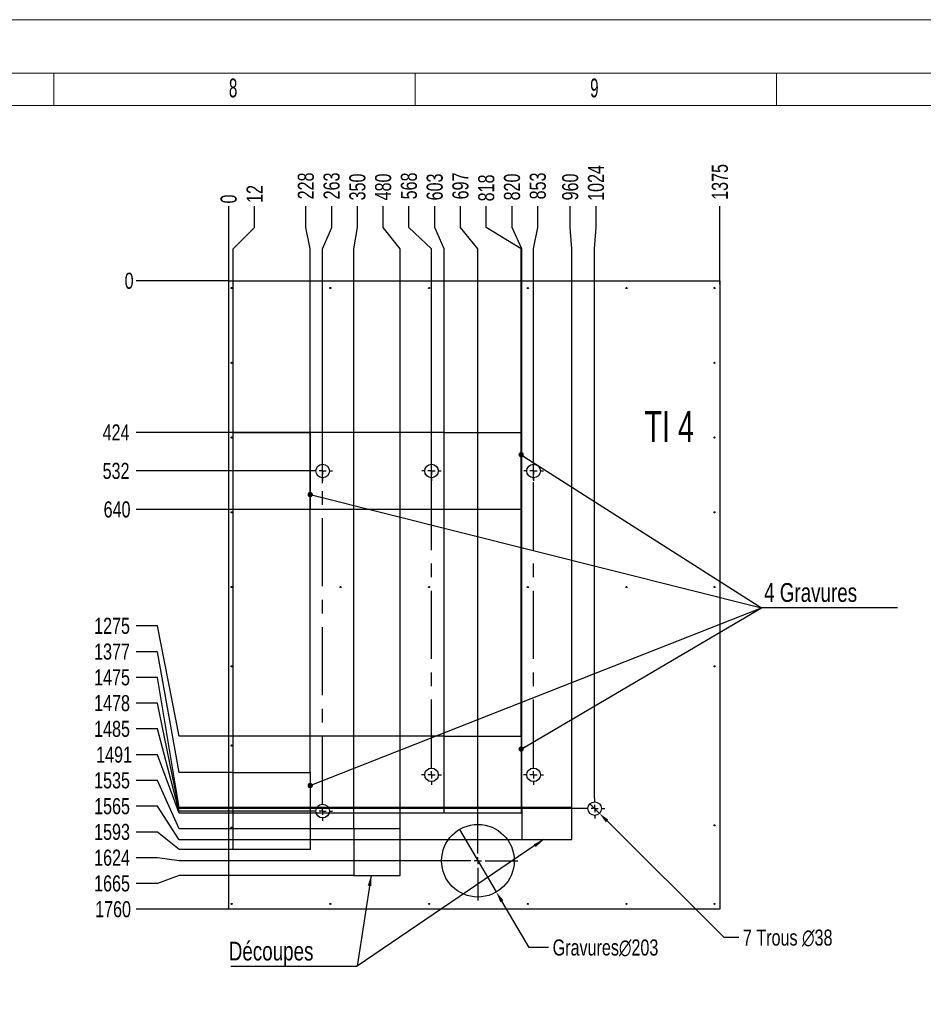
# Model space of a CAD drawing. Header units: millimetres. Extents: x 0 to 841, y 0 to 594.
# Tile 18 of 20: x 482 to 650, y 410 to 594. Entities that reach past the tile are written whole.
import ezdxf

# ---------------------------------------------------------------- set-up
doc = ezdxf.new("R2010")
doc.units = ezdxf.units.MM
doc.header["$PDSIZE"] = -1
doc.linetypes.add('CENTERX2', pattern=[20.32, 12.7, -2.54, 2.54, -2.54])
for name, color, linetype in [('COTES', 1, 'Continuous'), ('gravures', 9, 'Continuous'), ('NOTES', 6, 'Continuous'), ('TRAIT-MIXTES', 3, 'CENTERX2')]:
    doc.layers.add(name, color=color, linetype=linetype)
doc.layers.add('TRAIT-FORT', color=4, linetype='Continuous', lineweight=25)
doc.styles.add('SLDTEXTSTYLE0', font='TXT', dxfattribs={"width": 0.75})
doc.styles.add('SLDTEXTSTYLE2', font='TXT', dxfattribs={"width": 0.605})
doc.styles.add('SLDTEXTSTYLE5', font='TXT', dxfattribs={"width": 0.6875})
doc.dimstyles.new('SLDDIMSTYLE0', dxfattribs={"dimtxt": 3, "dimasz": 0.333333, "dimexe": 0, "dimexo": 0.0625, "dimgap": 0.75, "dimtad": 0, "dimtih": 1, "dimtoh": 1, "dimdec": 0, "dimlfac": 15, "dimrnd": 1e-09, "dimdsep": 46, "dimtxsty": 'SLDTEXTSTYLE0', "dimblk1": 'ORIGIN', "dimblk2": 'ORIGIN', "dimsah": 1, "dimcen": 0.09, "dimadec": 0, "dimazin": 2, "dimtfac": 1, "dimtdec": 0, "dimtofl": 0, "dimtmove": 0, "dimatfit": 3, "dimldrblk": 'ORIGIN', "dimfxl": 1, "dimfrac": 2, "dimtolj": 1, "dimtzin": 12, "dimarcsym": 0})
doc.dimstyles.new('SLDDIMSTYLE1', dxfattribs={"dimtxt": 3, "dimasz": 2, "dimexe": 0, "dimexo": 0.0625, "dimgap": 0.75, "dimtad": 0, "dimtih": 1, "dimtoh": 1, "dimdec": 0, "dimlfac": 15, "dimrnd": 1e-09, "dimzin": 12, "dimdsep": 46, "dimtxsty": 'SLDTEXTSTYLE0', "dimsah": 1, "dimcen": 0.09, "dimadec": 0, "dimazin": 3, "dimtfac": 1, "dimtdec": 0, "dimtofl": 0, "dimtmove": 0, "dimatfit": 3, "dimfxl": 1, "dimfrac": 2, "dimtolj": 1, "dimtzin": 12, "dimarcsym": 0})
doc.dimstyles.new('SLDDIMSTYLE2', dxfattribs={"dimtxt": 3, "dimasz": 2, "dimexe": 0, "dimexo": 0.0625, "dimgap": 0.75, "dimtad": 0, "dimtih": 1, "dimtoh": 1, "dimdec": 0, "dimlfac": 15, "dimrnd": 1e-09, "dimzin": 12, "dimdsep": 46, "dimtxsty": 'SLDTEXTSTYLE0', "dimblk1": 'NONE', "dimsah": 1, "dimcen": 0, "dimadec": 0, "dimazin": 3, "dimtfac": 1, "dimtdec": 0, "dimtmove": 0, "dimatfit": 3, "dimldrblk": 'NONE', "dimfxl": 1, "dimfrac": 2, "dimtolj": 1, "dimtzin": 12, "dimarcsym": 0})
doc.dimstyles.new('SLDDIMSTYLE4', dxfattribs={"dimtxt": 0.18, "dimasz": 1, "dimexe": 0, "dimexo": 0.0625, "dimgap": 0, "dimtad": 0, "dimtih": 1, "dimtoh": 1, "dimdec": 0, "dimrnd": 1e-09, "dimzin": 0, "dimdsep": 46, "dimtxsty": 'Standard', "dimblk1": 'DOT', "dimblk2": 'DOT', "dimsah": 1, "dimcen": 0.09, "dimadec": 0, "dimazin": 0, "dimtfac": 1, "dimtdec": 0, "dimtofl": 0, "dimtmove": 0, "dimatfit": 3, "dimldrblk": 'DOT', "dimfxl": 1, "dimfrac": 2, "dimtolj": 1, "dimtzin": 0, "dimarcsym": 0})
doc.dimstyles.new('SLDDIMSTYLE5', dxfattribs={"dimtxt": 0.18, "dimasz": 2, "dimexe": 0, "dimexo": 0.0625, "dimgap": 0, "dimtad": 0, "dimtih": 1, "dimtoh": 1, "dimdec": 0, "dimrnd": 1e-09, "dimzin": 0, "dimdsep": 46, "dimtxsty": 'Standard', "dimsah": 1, "dimcen": 0.09, "dimadec": 0, "dimazin": 0, "dimtfac": 2, "dimtdec": 0, "dimtofl": 0, "dimtmove": 0, "dimatfit": 3, "dimfxl": 1, "dimfrac": 2, "dimtolj": 1, "dimtzin": 0, "dimarcsym": 0})

# ---------------------------------------------------------------- blocks, each defined once
blk = doc.blocks.new('_D_174')
at = {"layer": 'COTES', "color": 0, "lineweight": -2, "transparency": 16777216}
blk.add_line((520.53, 545.24), (520.53, 559.15), dxfattribs=at)
at = {"layer": 'Defpoints', "color": 0, "transparency": 16777216}
for p in [(520.53, 559.15), (520.53, 545.18), (520.53, 545.18)]:
    blk.add_point(p, dxfattribs=at)
at = {"layer": 'COTES', "color": 0, "transparency": 16777216, "insert": (520.53, 560.46), "char_height": 3, "attachment_point": 5, "rotation": 90, "style": 'SLDTEXTSTYLE0'}
blk.add_mtext('\\A1;0', dxfattribs=at)
blk = doc.blocks.new('_ORIGIN')
at = {"color": 0, "linetype": 'ByBlock', "lineweight": -2}
blk.add_line((0, 0), (-1, 0), dxfattribs=at)
blk.add_circle((0, 0), 0.5, dxfattribs=at)
blk = doc.blocks.new('_D_175')
at = {"layer": 'COTES', "color": 0, "lineweight": -2, "transparency": 16777216}
for p, q in [((525.35, 555.15), (525.35, 559.15)), ((521.34, 551.15), (525.35, 555.15)), ((521.34, 453.44), (521.34, 551.15))]:
    blk.add_line(p, q, dxfattribs=at)
at = {"layer": 'Defpoints', "color": 0, "transparency": 16777216}
for p in [(525.35, 559.15), (520.53, 545.18), (521.34, 453.38)]:
    blk.add_point(p, dxfattribs=at)
at = {"layer": 'COTES', "color": 0, "transparency": 16777216, "insert": (525.35, 561.4), "char_height": 3, "attachment_point": 5, "rotation": 90, "style": 'SLDTEXTSTYLE0'}
blk.add_mtext('\\A1;12', dxfattribs=at)
blk = doc.blocks.new('_D_176')
at = {"layer": 'COTES', "color": 0, "lineweight": -2, "transparency": 16777216}
for p, q in [((534.93, 555.15), (534.93, 559.15)), ((535.73, 551.15), (534.93, 555.15)), ((535.73, 453.44), (535.73, 551.15))]:
    blk.add_line(p, q, dxfattribs=at)
at = {"layer": 'Defpoints', "color": 0, "transparency": 16777216}
for p in [(534.93, 559.15), (520.53, 545.18), (535.73, 453.38)]:
    blk.add_point(p, dxfattribs=at)
at = {"layer": 'COTES', "color": 0, "transparency": 16777216, "insert": (534.93, 562.9), "char_height": 3, "attachment_point": 5, "rotation": 90, "style": 'SLDTEXTSTYLE0'}
blk.add_mtext('\\A1;228', dxfattribs=at)
blk = doc.blocks.new('_D_177')
at = {"layer": 'COTES', "color": 0, "lineweight": -2, "transparency": 16777216}
for p, q in [((539.74, 555.15), (539.74, 559.15)), ((538.05, 551.15), (539.74, 555.15)), ((538.05, 507.38), (538.05, 551.15))]:
    blk.add_line(p, q, dxfattribs=at)
at = {"layer": 'Defpoints', "color": 0, "transparency": 16777216}
for p in [(539.74, 559.15), (520.53, 545.18), (538.05, 507.31)]:
    blk.add_point(p, dxfattribs=at)
at = {"layer": 'COTES', "color": 0, "transparency": 16777216, "insert": (539.74, 562.9), "char_height": 3, "attachment_point": 5, "rotation": 90, "style": 'SLDTEXTSTYLE0'}
blk.add_mtext('\\A1;263', dxfattribs=at)
blk = doc.blocks.new('_D_178')
at = {"layer": 'COTES', "color": 0, "lineweight": -2, "transparency": 16777216}
for p, q in [((544.55, 555.15), (544.55, 559.15)), ((543.87, 551.15), (544.55, 555.15)), ((543.87, 442.91), (543.87, 551.15))]:
    blk.add_line(p, q, dxfattribs=at)
at = {"layer": 'Defpoints', "color": 0, "transparency": 16777216}
for p in [(544.55, 559.15), (520.53, 545.18), (543.87, 442.84)]:
    blk.add_point(p, dxfattribs=at)
at = {"layer": 'COTES', "color": 0, "transparency": 16777216, "insert": (544.55, 562.71), "char_height": 3, "attachment_point": 5, "rotation": 90, "style": 'SLDTEXTSTYLE0'}
blk.add_mtext('\\A1;350', dxfattribs=at)
blk = doc.blocks.new('_D_179')
at = {"layer": 'COTES', "color": 0, "lineweight": -2, "transparency": 16777216}
for p, q in [((549.36, 555.15), (549.36, 559.15)), ((552.53, 551.15), (549.36, 555.15)), ((552.53, 442.91), (552.53, 551.15))]:
    blk.add_line(p, q, dxfattribs=at)
at = {"layer": 'Defpoints', "color": 0, "transparency": 16777216}
for p in [(549.36, 559.15), (520.53, 545.18), (552.53, 442.84)]:
    blk.add_point(p, dxfattribs=at)
at = {"layer": 'COTES', "color": 0, "transparency": 16777216, "insert": (549.36, 562.71), "char_height": 3, "attachment_point": 5, "rotation": 90, "style": 'SLDTEXTSTYLE0'}
blk.add_mtext('\\A1;480', dxfattribs=at)
blk = doc.blocks.new('_D_180')
at = {"layer": 'COTES', "color": 0, "lineweight": -2, "transparency": 16777216}
for p, q in [((554.17, 555.15), (554.17, 559.15)), ((558.37, 551.15), (554.17, 555.15)), ((558.37, 507.38), (558.37, 551.15))]:
    blk.add_line(p, q, dxfattribs=at)
at = {"layer": 'Defpoints', "color": 0, "transparency": 16777216}
for p in [(554.17, 559.15), (520.53, 545.18), (558.37, 507.31)]:
    blk.add_point(p, dxfattribs=at)
at = {"layer": 'COTES', "color": 0, "transparency": 16777216, "insert": (554.17, 562.9), "char_height": 3, "attachment_point": 5, "rotation": 90, "style": 'SLDTEXTSTYLE0'}
blk.add_mtext('\\A1;568', dxfattribs=at)
blk = doc.blocks.new('_D_181')
at = {"layer": 'COTES', "color": 0, "lineweight": -2, "transparency": 16777216}
for p, q in [((558.98, 555.15), (558.98, 559.15)), ((560.71, 551.15), (558.98, 555.15)), ((560.71, 460.22), (560.71, 551.15))]:
    blk.add_line(p, q, dxfattribs=at)
at = {"layer": 'Defpoints', "color": 0, "transparency": 16777216}
for p in [(558.98, 559.15), (520.53, 545.18), (560.71, 460.15)]:
    blk.add_point(p, dxfattribs=at)
at = {"layer": 'COTES', "color": 0, "transparency": 16777216, "insert": (558.98, 562.71), "char_height": 3, "attachment_point": 5, "rotation": 90, "style": 'SLDTEXTSTYLE0'}
blk.add_mtext('\\A1;603', dxfattribs=at)
blk = doc.blocks.new('_D_182')
at = {"layer": 'COTES', "color": 0, "lineweight": -2, "transparency": 16777216}
for p, q in [((563.79, 555.15), (563.79, 559.15)), ((567.03, 551.15), (563.79, 555.15)), ((567.03, 444.41), (567.03, 551.15))]:
    blk.add_line(p, q, dxfattribs=at)
at = {"layer": 'Defpoints', "color": 0, "transparency": 16777216}
for p in [(563.79, 559.15), (520.53, 545.18), (567.03, 444.35)]:
    blk.add_point(p, dxfattribs=at)
at = {"layer": 'COTES', "color": 0, "transparency": 16777216, "insert": (563.79, 562.9), "char_height": 3, "attachment_point": 5, "rotation": 90, "style": 'SLDTEXTSTYLE0'}
blk.add_mtext('\\A1;697', dxfattribs=at)
blk = doc.blocks.new('_D_183')
at = {"layer": 'COTES', "color": 0, "lineweight": -2, "transparency": 16777216}
for p, q in [((568.6, 555.15), (568.6, 559.15)), ((575.1, 551.15), (568.6, 555.15)), ((575.1, 460.22), (575.1, 551.15))]:
    blk.add_line(p, q, dxfattribs=at)
at = {"layer": 'Defpoints', "color": 0, "transparency": 16777216}
for p in [(568.6, 559.15), (520.53, 545.18), (575.1, 460.15)]:
    blk.add_point(p, dxfattribs=at)
at = {"layer": 'COTES', "color": 0, "transparency": 16777216, "insert": (568.6, 562.53), "char_height": 3, "attachment_point": 5, "rotation": 90, "style": 'SLDTEXTSTYLE0'}
blk.add_mtext('\\A1;818', dxfattribs=at)
blk = doc.blocks.new('_D_184')
at = {"layer": 'COTES', "color": 0, "lineweight": -2, "transparency": 16777216}
for p, q in [((573.41, 555.15), (573.41, 559.15)), ((575.2, 551.15), (573.41, 555.15)), ((575.2, 446.91), (575.2, 551.15))]:
    blk.add_line(p, q, dxfattribs=at)
at = {"layer": 'Defpoints', "color": 0, "transparency": 16777216}
for p in [(573.41, 559.15), (520.53, 545.18), (575.2, 446.84)]:
    blk.add_point(p, dxfattribs=at)
at = {"layer": 'COTES', "color": 0, "transparency": 16777216, "insert": (573.41, 562.71), "char_height": 3, "attachment_point": 5, "rotation": 90, "style": 'SLDTEXTSTYLE0'}
blk.add_mtext('\\A1;820', dxfattribs=at)
blk = doc.blocks.new('_D_185')
at = {"layer": 'COTES', "color": 0, "lineweight": -2, "transparency": 16777216}
for p, q in [((578.22, 555.15), (578.22, 559.15)), ((577.42, 551.15), (578.22, 555.15)), ((577.42, 507.97), (577.42, 551.15))]:
    blk.add_line(p, q, dxfattribs=at)
at = {"layer": 'Defpoints', "color": 0, "transparency": 16777216}
for p in [(578.22, 559.15), (520.53, 545.18), (577.42, 507.91)]:
    blk.add_point(p, dxfattribs=at)
at = {"layer": 'COTES', "color": 0, "transparency": 16777216, "insert": (578.22, 562.9), "char_height": 3, "attachment_point": 5, "rotation": 90, "style": 'SLDTEXTSTYLE0'}
blk.add_mtext('\\A1;853', dxfattribs=at)
blk = doc.blocks.new('_D_186')
at = {"layer": 'COTES', "color": 0, "lineweight": -2, "transparency": 16777216}
for p, q in [((584.27, 555.15), (584.27, 559.15)), ((584.53, 551.15), (584.27, 555.15)), ((584.53, 446.91), (584.53, 551.15))]:
    blk.add_line(p, q, dxfattribs=at)
at = {"layer": 'Defpoints', "color": 0, "transparency": 16777216}
for p in [(584.27, 559.15), (520.53, 545.18), (584.53, 446.84)]:
    blk.add_point(p, dxfattribs=at)
at = {"layer": 'COTES', "color": 0, "transparency": 16777216, "insert": (584.27, 562.71), "char_height": 3, "attachment_point": 5, "rotation": 90, "style": 'SLDTEXTSTYLE0'}
blk.add_mtext('\\A1;960', dxfattribs=at)
blk = doc.blocks.new('_D_187')
at = {"layer": 'COTES', "color": 0, "lineweight": -2, "transparency": 16777216}
for p, q in [((589.08, 555.15), (589.08, 559.15)), ((588.82, 551.15), (589.08, 555.15)), ((588.82, 448.57), (588.82, 551.15))]:
    blk.add_line(p, q, dxfattribs=at)
at = {"layer": 'Defpoints', "color": 0, "transparency": 16777216}
for p in [(589.08, 559.15), (520.53, 545.18), (588.82, 448.51)]:
    blk.add_point(p, dxfattribs=at)
at = {"layer": 'COTES', "color": 0, "transparency": 16777216, "insert": (589.08, 563.46), "char_height": 3, "attachment_point": 5, "rotation": 90, "style": 'SLDTEXTSTYLE0'}
blk.add_mtext('\\A1;1024', dxfattribs=at)
blk = doc.blocks.new('_D_188')
at = {"layer": 'COTES', "color": 0, "lineweight": -2, "transparency": 16777216}
blk.add_line((612.2, 544.57), (612.2, 559.15), dxfattribs=at)
at = {"layer": 'Defpoints', "color": 0, "transparency": 16777216}
for p in [(612.2, 559.15), (520.53, 545.18), (612.2, 544.51)]:
    blk.add_point(p, dxfattribs=at)
at = {"layer": 'COTES', "color": 0, "transparency": 16777216, "insert": (612.2, 563.65), "char_height": 3, "attachment_point": 5, "rotation": 90, "style": 'SLDTEXTSTYLE0'}
blk.add_mtext('\\A1;1375', dxfattribs=at)
blk = doc.blocks.new('_D_189')
at = {"layer": 'COTES', "color": 0, "lineweight": -2, "transparency": 16777216}
blk.add_line((520.47, 545.18), (503.25, 545.18), dxfattribs=at)
at = {"layer": 'Defpoints', "color": 0, "transparency": 16777216}
for p in [(503.25, 545.18), (520.53, 545.18), (520.53, 545.18)]:
    blk.add_point(p, dxfattribs=at)
at = {"layer": 'COTES', "color": 0, "transparency": 16777216, "insert": (501.94, 545.18), "char_height": 3, "attachment_point": 5, "style": 'SLDTEXTSTYLE0'}
blk.add_mtext('\\A1;0', dxfattribs=at)
blk = doc.blocks.new('_D_190')
at = {"layer": 'COTES', "color": 0, "lineweight": -2, "transparency": 16777216}
blk.add_line((560.64, 516.88), (503.25, 516.88), dxfattribs=at)
at = {"layer": 'Defpoints', "color": 0, "transparency": 16777216}
for p in [(520.53, 545.18), (503.25, 516.88), (560.71, 516.88)]:
    blk.add_point(p, dxfattribs=at)
at = {"layer": 'COTES', "color": 0, "transparency": 16777216, "insert": (499.5, 516.88), "char_height": 3, "attachment_point": 5, "style": 'SLDTEXTSTYLE0'}
blk.add_mtext('\\A1;424', dxfattribs=at)
blk = doc.blocks.new('_D_191')
at = {"layer": 'COTES', "color": 0, "lineweight": -2, "transparency": 16777216}
blk.add_line((536.16, 509.68), (503.25, 509.68), dxfattribs=at)
at = {"layer": 'Defpoints', "color": 0, "transparency": 16777216}
for p in [(520.53, 545.18), (503.25, 509.68), (536.22, 509.68)]:
    blk.add_point(p, dxfattribs=at)
at = {"layer": 'COTES', "color": 0, "transparency": 16777216, "insert": (499.5, 509.68), "char_height": 3, "attachment_point": 5, "style": 'SLDTEXTSTYLE0'}
blk.add_mtext('\\A1;532', dxfattribs=at)
blk = doc.blocks.new('_D_192')
at = {"layer": 'COTES', "color": 0, "lineweight": -2, "transparency": 16777216}
blk.add_line((560.64, 502.49), (503.25, 502.49), dxfattribs=at)
at = {"layer": 'Defpoints', "color": 0, "transparency": 16777216}
for p in [(520.53, 545.18), (503.25, 502.49), (560.71, 502.49)]:
    blk.add_point(p, dxfattribs=at)
at = {"layer": 'COTES', "color": 0, "transparency": 16777216, "insert": (499.69, 502.49), "char_height": 3, "attachment_point": 5, "style": 'SLDTEXTSTYLE0'}
blk.add_mtext('\\A1;640', dxfattribs=at)
blk = doc.blocks.new('_D_193')
at = {"layer": 'COTES', "color": 0, "lineweight": -2, "transparency": 16777216}
for p, q in [((507.25, 480.75), (503.25, 480.75)), ((511.25, 460.15), (507.25, 480.75)), ((560.64, 460.15), (511.25, 460.15))]:
    blk.add_line(p, q, dxfattribs=at)
at = {"layer": 'Defpoints', "color": 0, "transparency": 16777216}
for p in [(520.53, 545.18), (503.25, 480.75), (560.71, 460.15)]:
    blk.add_point(p, dxfattribs=at)
at = {"layer": 'COTES', "color": 0, "transparency": 16777216, "insert": (498.75, 480.75), "char_height": 3, "attachment_point": 5, "style": 'SLDTEXTSTYLE0'}
blk.add_mtext('\\A1;1275', dxfattribs=at)
blk = doc.blocks.new('_D_194')
at = {"layer": 'COTES', "color": 0, "lineweight": -2, "transparency": 16777216}
for p, q in [((507.25, 475.94), (503.25, 475.94)), ((511.25, 453.38), (507.25, 475.94)), ((521.28, 453.38), (511.25, 453.38))]:
    blk.add_line(p, q, dxfattribs=at)
at = {"layer": 'Defpoints', "color": 0, "transparency": 16777216}
for p in [(520.53, 545.18), (503.25, 475.94), (521.34, 453.38)]:
    blk.add_point(p, dxfattribs=at)
at = {"layer": 'COTES', "color": 0, "transparency": 16777216, "insert": (498.75, 475.94), "char_height": 3, "attachment_point": 5, "style": 'SLDTEXTSTYLE0'}
blk.add_mtext('\\A1;1377', dxfattribs=at)
blk = doc.blocks.new('_D_195')
at = {"layer": 'COTES', "color": 0, "lineweight": -2, "transparency": 16777216}
for p, q in [((507.25, 471.13), (503.25, 471.13)), ((511.25, 446.84), (507.25, 471.13)), ((575.14, 446.84), (511.25, 446.84))]:
    blk.add_line(p, q, dxfattribs=at)
at = {"layer": 'Defpoints', "color": 0, "transparency": 16777216}
for p in [(520.53, 545.18), (503.25, 471.13), (575.2, 446.84)]:
    blk.add_point(p, dxfattribs=at)
at = {"layer": 'COTES', "color": 0, "transparency": 16777216, "insert": (498.75, 471.13), "char_height": 3, "attachment_point": 5, "style": 'SLDTEXTSTYLE0'}
blk.add_mtext('\\A1;1475', dxfattribs=at)
blk = doc.blocks.new('_D_196')
at = {"layer": 'COTES', "color": 0, "lineweight": -2, "transparency": 16777216}
for p, q in [((507.25, 466.32), (503.25, 466.32)), ((511.25, 446.65), (507.25, 466.32)), ((586.9, 446.65), (511.25, 446.65))]:
    blk.add_line(p, q, dxfattribs=at)
at = {"layer": 'Defpoints', "color": 0, "transparency": 16777216}
for p in [(520.53, 545.18), (503.25, 466.32), (586.96, 446.65)]:
    blk.add_point(p, dxfattribs=at)
at = {"layer": 'COTES', "color": 0, "transparency": 16777216, "insert": (498.75, 466.32), "char_height": 3, "attachment_point": 5, "style": 'SLDTEXTSTYLE0'}
blk.add_mtext('\\A1;1478', dxfattribs=at)
blk = doc.blocks.new('_D_197')
at = {"layer": 'COTES', "color": 0, "lineweight": -2, "transparency": 16777216}
for p, q in [((507.25, 461.51), (503.25, 461.51)), ((511.25, 446.18), (507.25, 461.51)), ((536.16, 446.18), (511.25, 446.18))]:
    blk.add_line(p, q, dxfattribs=at)
at = {"layer": 'Defpoints', "color": 0, "transparency": 16777216}
for p in [(520.53, 545.18), (503.25, 461.51), (536.22, 446.18)]:
    blk.add_point(p, dxfattribs=at)
at = {"layer": 'COTES', "color": 0, "transparency": 16777216, "insert": (498.75, 461.51), "char_height": 3, "attachment_point": 5, "style": 'SLDTEXTSTYLE0'}
blk.add_mtext('\\A1;1485', dxfattribs=at)
blk = doc.blocks.new('_D_198')
at = {"layer": 'COTES', "color": 0, "lineweight": -2, "transparency": 16777216}
for p, q in [((507.25, 456.7), (503.25, 456.7)), ((511.25, 445.76), (507.25, 456.7)), ((560.64, 445.76), (511.25, 445.76))]:
    blk.add_line(p, q, dxfattribs=at)
at = {"layer": 'Defpoints', "color": 0, "transparency": 16777216}
for p in [(520.53, 545.18), (503.25, 456.7), (560.71, 445.76)]:
    blk.add_point(p, dxfattribs=at)
at = {"layer": 'COTES', "color": 0, "transparency": 16777216, "insert": (499.13, 456.7), "char_height": 3, "attachment_point": 5, "style": 'SLDTEXTSTYLE0'}
blk.add_mtext('\\A1;1491', dxfattribs=at)
blk = doc.blocks.new('_D_199')
at = {"layer": 'COTES', "color": 0, "lineweight": -2, "transparency": 16777216}
for p, q in [((507.25, 451.89), (503.25, 451.89)), ((511.25, 442.84), (507.25, 451.89)), ((543.81, 442.84), (511.25, 442.84))]:
    blk.add_line(p, q, dxfattribs=at)
at = {"layer": 'Defpoints', "color": 0, "transparency": 16777216}
for p in [(520.53, 545.18), (503.25, 451.89), (543.87, 442.84)]:
    blk.add_point(p, dxfattribs=at)
at = {"layer": 'COTES', "color": 0, "transparency": 16777216, "insert": (498.75, 451.89), "char_height": 3, "attachment_point": 5, "style": 'SLDTEXTSTYLE0'}
blk.add_mtext('\\A1;1535', dxfattribs=at)
blk = doc.blocks.new('_D_200')
at = {"layer": 'COTES', "color": 0, "lineweight": -2, "transparency": 16777216}
for p, q in [((507.25, 447.08), (503.25, 447.08)), ((511.25, 440.84), (507.25, 447.08)), ((575.14, 440.84), (511.25, 440.84))]:
    blk.add_line(p, q, dxfattribs=at)
at = {"layer": 'Defpoints', "color": 0, "transparency": 16777216}
for p in [(520.53, 545.18), (503.25, 447.08), (575.2, 440.84)]:
    blk.add_point(p, dxfattribs=at)
at = {"layer": 'COTES', "color": 0, "transparency": 16777216, "insert": (498.75, 447.08), "char_height": 3, "attachment_point": 5, "style": 'SLDTEXTSTYLE0'}
blk.add_mtext('\\A1;1565', dxfattribs=at)
blk = doc.blocks.new('_D_201')
at = {"layer": 'COTES', "color": 0, "lineweight": -2, "transparency": 16777216}
for p, q in [((507.25, 442.27), (503.25, 442.27)), ((511.25, 438.99), (507.25, 442.27)), ((521.28, 438.99), (511.25, 438.99))]:
    blk.add_line(p, q, dxfattribs=at)
at = {"layer": 'Defpoints', "color": 0, "transparency": 16777216}
for p in [(520.53, 545.18), (503.25, 442.27), (521.34, 438.99)]:
    blk.add_point(p, dxfattribs=at)
at = {"layer": 'COTES', "color": 0, "transparency": 16777216, "insert": (498.75, 442.27), "char_height": 3, "attachment_point": 5, "style": 'SLDTEXTSTYLE0'}
blk.add_mtext('\\A1;1593', dxfattribs=at)
blk = doc.blocks.new('_D_202')
at = {"layer": 'COTES', "color": 0, "lineweight": -2, "transparency": 16777216}
for p, q in [((507.25, 437.46), (503.25, 437.46)), ((511.25, 436.91), (507.25, 437.46)), ((559.53, 436.91), (511.25, 436.91))]:
    blk.add_line(p, q, dxfattribs=at)
at = {"layer": 'Defpoints', "color": 0, "transparency": 16777216}
for p in [(520.53, 545.18), (503.25, 437.46), (559.59, 436.91)]:
    blk.add_point(p, dxfattribs=at)
at = {"layer": 'COTES', "color": 0, "transparency": 16777216, "insert": (498.75, 437.46), "char_height": 3, "attachment_point": 5, "style": 'SLDTEXTSTYLE0'}
blk.add_mtext('\\A1;1624', dxfattribs=at)
blk = doc.blocks.new('_D_203')
at = {"layer": 'COTES', "color": 0, "lineweight": -2, "transparency": 16777216}
for p, q in [((511.25, 434.18), (507.25, 432.65)), ((543.81, 434.18), (511.25, 434.18)), ((507.25, 432.65), (503.25, 432.65))]:
    blk.add_line(p, q, dxfattribs=at)
at = {"layer": 'Defpoints', "color": 0, "transparency": 16777216}
for p in [(520.53, 545.18), (543.87, 434.18), (503.25, 432.65)]:
    blk.add_point(p, dxfattribs=at)
at = {"layer": 'COTES', "color": 0, "transparency": 16777216, "insert": (498.75, 432.65), "char_height": 3, "attachment_point": 5, "style": 'SLDTEXTSTYLE0'}
blk.add_mtext('\\A1;1665', dxfattribs=at)
blk = doc.blocks.new('_D_204')
at = {"layer": 'COTES', "color": 0, "lineweight": -2, "transparency": 16777216}
blk.add_line((520.47, 427.84), (503.25, 427.84), dxfattribs=at)
at = {"layer": 'Defpoints', "color": 0, "transparency": 16777216}
for p in [(520.53, 545.18), (503.25, 427.84), (520.53, 427.84)]:
    blk.add_point(p, dxfattribs=at)
at = {"layer": 'COTES', "color": 0, "transparency": 16777216, "insert": (498.94, 427.84), "char_height": 3, "attachment_point": 5, "style": 'SLDTEXTSTYLE0'}
blk.add_mtext('\\A1;1760', dxfattribs=at)
blk = doc.blocks.new('_D_205')
at = {"layer": 'COTES', "color": 0, "lineweight": -2, "transparency": 16777216}
for p, q in [((563.59, 442.74), (570.47, 431.08)), ((576.59, 420.71), (571.49, 429.35)), ((580.23, 420.71), (576.59, 420.71))]:
    blk.add_line(p, q, dxfattribs=at)
at = {"layer": 'COTES', "color": 0, "transparency": 16777216}
blk.add_solid([(571.78, 429.52), (571.2, 429.18), (570.47, 431.08)], dxfattribs=at)
at = {"layer": 'Defpoints', "color": 0, "transparency": 16777216}
for p in [(563.59, 442.74), (570.47, 431.08)]:
    blk.add_point(p, dxfattribs=at)
at = {"layer": 'COTES', "color": 0, "transparency": 16777216, "insert": (580.98, 422.21), "char_height": 3, "attachment_point": 1, "style": 'SLDTEXTSTYLE0'}
blk.add_mtext('\\A1;Gravures∅203', dxfattribs=at)
blk = doc.blocks.new('_NONE')
blk = doc.blocks.new('_D_206')
at = {"layer": 'COTES', "color": 0, "lineweight": -2, "transparency": 16777216}
for p, q in [((587.93, 447.54), (589.72, 445.75)), ((613, 422.56), (591.14, 444.34)), ((615.74, 422.56), (613, 422.56))]:
    blk.add_line(p, q, dxfattribs=at)
at = {"layer": 'COTES', "color": 0, "transparency": 16777216}
blk.add_solid([(591.37, 444.58), (590.9, 444.1), (589.72, 445.75)], dxfattribs=at)
at = {"layer": 'Defpoints', "color": 0, "transparency": 16777216}
for p in [(587.93, 447.54), (589.72, 445.75)]:
    blk.add_point(p, dxfattribs=at)
at = {"layer": 'COTES', "color": 0, "transparency": 16777216, "insert": (616.49, 424.06), "char_height": 3, "attachment_point": 1, "style": 'SLDTEXTSTYLE0'}
blk.add_mtext('\\A1;7 Trous ∅38', dxfattribs=at)
blk = doc.blocks.new('SW_NOTE_10')
at = {"layer": 'NOTES', "color": 0}
blk.add_line((-23.58, 0), (0, 0), dxfattribs=at)
blk.add_line((-23.58, 0), (0, 0), dxfattribs=at)
at = {"layer": 'NOTES', "color": 0, "insert": (-23.98, 4.55), "char_height": 3.5, "attachment_point": 1, "style": 'SLDTEXTSTYLE0'}
blk.add_mtext('Découpes', dxfattribs=at)
blk = doc.blocks.new('SW_NOTE_11')
at = {"layer": 'NOTES', "color": 0}
blk.add_line((25.39, 0), (0, 0), dxfattribs=at)
blk.add_line((25.39, 0), (0, 0), dxfattribs=at)
blk.add_line((25.39, 0), (0, 0), dxfattribs=at)
blk.add_line((25.39, 0), (0, 0), dxfattribs=at)
at = {"layer": 'NOTES', "color": 0, "insert": (0.5, 4.59), "char_height": 3.5, "attachment_point": 1, "style": 'SLDTEXTSTYLE0'}
blk.add_mtext('4 Gravures', dxfattribs=at)
blk = doc.blocks.new('_DOT')
at = {"color": 0, "linetype": 'ByBlock', "lineweight": -2}
blk.add_line((-0.5, 0), (-1, 0), dxfattribs=at)
at = {"color": 0, "linetype": 'ByBlock', "const_width": 0.5}
blk.add_lwpolyline([(-0.25, 0, 1), (0.25, 0, 1)], format="xyb", close=True, dxfattribs=at)
blk = doc.blocks.new('SW_CENTERMARKSYMBOL_145')
at = {"layer": 'TRAIT-MIXTES', "color": 0}
for p, q in [((0, 1.33), (0, 61.14)), ((-1.33, 0), (-1.83, 0)), ((0, 0), (-0.67, 0)), ((0, 0), (0, 0.67)), ((0, 0), (0, -0.67)), ((0, 0), (0.67, 0)), ((1.33, 0), (1.83, 0)), ((0, -1.33), (0, -1.83))]:
    blk.add_line(p, q, dxfattribs=at)
blk = doc.blocks.new('SW_CENTERMARKSYMBOL_146')
at = {"layer": 'TRAIT-MIXTES', "color": 0}
for p, q in [((0, 1.33), (0, 7.44)), ((-1.33, 0), (-7.44, 0)), ((0, 0), (-0.67, 0)), ((0, 0), (0, 0.67)), ((0, 0), (0, -0.67)), ((0, 0), (0.67, 0)), ((1.33, 0), (7.44, 0)), ((0, -1.33), (0, -7.44))]:
    blk.add_line(p, q, dxfattribs=at)
blk = doc.blocks.new('SW_CENTERMARKSYMBOL_147')
at = {"layer": 'TRAIT-MIXTES', "color": 0}
for p, q in [((0, 1.33), (0, 54.36)), ((-1.33, 0), (-1.87, 0)), ((0, 0), (-0.67, 0)), ((0, 0), (0, 0.67)), ((0, 0), (0, -0.67)), ((0, 0), (0.67, 0)), ((1.33, 0), (1.87, 0)), ((0, -1.33), (0, -1.87))]:
    blk.add_line(p, q, dxfattribs=at)
blk = doc.blocks.new('SW_CENTERMARKSYMBOL_148')
at = {"layer": 'TRAIT-MIXTES', "color": 0}
for p, q in [((0, 1.33), (0, 54.96)), ((-1.33, 0), (-1.87, 0)), ((0, 0), (-0.67, 0)), ((0, 0), (0, 0.67)), ((0, 0), (0, -0.67)), ((0, 0), (0.67, 0)), ((1.33, 0), (1.87, 0)), ((0, -1.33), (0, -1.87))]:
    blk.add_line(p, q, dxfattribs=at)
blk = doc.blocks.new('SW_CENTERMARKSYMBOL_149')
at = {"layer": 'TRAIT-MIXTES', "color": 0}
for p, q in [((0, 1.33), (0, 1.87)), ((-1.33, 0), (-1.87, 0)), ((0, 0), (-0.67, 0)), ((0, 0), (0, 0.67)), ((0, 0), (0, -0.67)), ((0, 0), (0.67, 0)), ((1.33, 0), (1.87, 0)), ((0, -1.33), (0, -1.87))]:
    blk.add_line(p, q, dxfattribs=at)
blk = doc.blocks.new('SW_CENTERMARKSYMBOL_150')
at = {"layer": 'TRAIT-MIXTES', "color": 0}
for p, q in [((-1.33, 0), (-1.83, 0)), ((0, 0), (-0.67, 0)), ((0, 1.33), (0, 1.83)), ((0, 0), (0, 0.67)), ((0, 0), (0, -0.67)), ((0, 0), (0.67, 0)), ((1.33, 0), (1.83, 0)), ((0, -1.33), (0, -1.83))]:
    blk.add_line(p, q, dxfattribs=at)
blk = doc.blocks.new('SW_CENTERMARKSYMBOL_151')
at = {"layer": 'TRAIT-MIXTES', "color": 0}
for p, q in [((-1.33, 0), (-1.83, 0)), ((0, 0), (-0.67, 0)), ((0, 1.33), (0, 1.83)), ((0, 0), (0, 0.67)), ((0, 0), (0, -0.67)), ((0, 0), (0.67, 0)), ((1.33, 0), (1.83, 0)), ((0, -1.33), (0, -1.83))]:
    blk.add_line(p, q, dxfattribs=at)
blk = doc.blocks.new('SW_CENTERMARKSYMBOL_152')
at = {"layer": 'TRAIT-MIXTES', "color": 0}
for p, q in [((-1.33, 0), (-1.83, 0)), ((0, 0), (-0.67, 0)), ((0, 1.33), (0, 1.83)), ((0, 0), (0, 0.67)), ((0, 0), (0, -0.67)), ((0, 0), (0.67, 0)), ((1.33, 0), (1.83, 0)), ((0, -1.33), (0, -1.83))]:
    blk.add_line(p, q, dxfattribs=at)

msp = doc.modelspace()

# ---------------------------------------------------------------- linework, layer by layer
at = {"lineweight": 18}
for p, q in [((841.001, 593.9431), (0.001, 593.9431)), ((831.001, 583.9431), (10.001, 583.9431)), ((487.9179, 577.9431), (487.9179, 583.9431)), ((555.3346, 577.9431), (555.3346, 583.9431)), ((622.7513, 577.9431), (622.7513, 583.9431)), ((16.001, 577.9431), (825.001, 577.9431))]:
    msp.add_line(p, q, dxfattribs=at)
at = {"layer": 'gravures', "lineweight": 25}
for p, q in [((521.3383, 502.4865), (521.3383, 516.8794)), ((521.3383, 516.8794), (535.7311, 516.8794)), ((535.7311, 516.8794), (535.7311, 502.4865)), ((560.7069, 502.4866), (560.7069, 516.8794)), ((560.7069, 516.8794), (575.0999, 516.8794)), ((575.0999, 516.8794), (575.0999, 502.4866)), ((575.0999, 502.4866), (560.7069, 502.4866)), ((560.707, 445.7618), (560.707, 460.1546)), ((560.707, 460.1546), (575.0999, 460.1546)), ((575.0999, 460.1546), (575.0999, 445.7618)), ((521.3383, 438.9886), (521.3383, 453.3815)), ((521.3383, 453.3815), (535.7312, 453.3815)), ((535.7312, 453.3815), (535.7312, 438.9886)), ((575.0999, 445.7618), (560.707, 445.7618)), ((535.7312, 438.9886), (521.3383, 438.9886))]:
    msp.add_line(p, q, dxfattribs=at)
msp.add_circle((567.0318, 436.9087), 6.7731, dxfattribs=at)
at = {"layer": 'TRAIT-FORT', "lineweight": 25}
for p, q in [((520.5349, 427.8432), (520.5349, 545.1765)), ((520.5349, 545.1765), (612.2009, 545.1765)), ((612.2002, 544.5099), (612.2002, 427.8432)), ((612.2009, 545.1765), (612.2009, 544.5099)), ((535.7311, 502.4865), (521.3383, 502.4865)), ((584.5342, 446.8432), (575.2009, 446.8432)), ((575.2009, 446.8432), (575.2009, 440.8432)), ((584.5342, 440.8432), (584.5342, 446.8432)), ((552.5342, 442.8432), (543.8676, 442.8432)), ((543.8676, 442.8432), (543.8676, 434.1765)), ((552.5342, 434.1765), (552.5342, 442.8432)), ((575.2009, 440.8432), (584.5342, 440.8432)), ((543.8676, 434.1765), (552.5342, 434.1765)), ((612.2002, 427.8432), (520.5349, 427.8432))]:
    msp.add_line(p, q, dxfattribs=at)
for centre, radius in [((521.0676, 543.8432), 0.1067), ((539.4942, 543.8432), 0.1067), ((557.9209, 543.8432), 0.1067), ((576.3476, 543.8432), 0.1067), ((594.7742, 543.8432), 0.1067), ((611.2009, 543.8432), 0.1067), ((521.0676, 529.8838), 0.1067), ((611.2009, 529.8838), 0.1067), ((521.0676, 515.9244), 0.1067), ((611.2009, 515.9244), 0.1067), ((538.053, 509.6773), 1.2667), ((558.3731, 509.6773), 1.2667), ((577.4224, 509.6773), 1.2667), ((521.0676, 501.965), 0.1067), ((611.2009, 501.965), 0.1067), ((521.0676, 488.0056), 0.1067), ((541.3926, 488.0056), 0.1067), ((557.9209, 488.0056), 0.1067), ((576.3476, 488.0056), 0.1067), ((594.7742, 488.0056), 0.1067), ((611.2009, 488.0056), 0.1067), ((521.0676, 473.215), 0.1067), ((611.2009, 473.215), 0.1067), ((521.0676, 458.4244), 0.1067), ((558.3731, 452.9525), 1.2667), ((577.4224, 452.9525), 1.2667), ((538.053, 446.1777), 1.2667), ((588.8243, 446.6451), 1.2667), ((521.0676, 443.091), 0.1067), ((611.2009, 443.5099), 0.1067), ((521.0676, 428.8432), 0.1067), ((539.4942, 428.8432), 0.1067), ((557.9209, 428.8432), 0.1067), ((576.3476, 428.8432), 0.1067), ((594.7742, 428.8432), 0.1067), ((611.2009, 428.8432), 0.1067)]:
    msp.add_circle(centre, radius, dxfattribs=at)

# ---------------------------------------------------------------- block references
at = {"layer": 'NOTES'}
for name, p in [('SW_NOTE_11', (619.9403, 484.1536)), ('SW_NOTE_10', (544.516, 417.2353))]:
    msp.add_blockref(name, p, dxfattribs=at)
at = {"layer": 'TRAIT-MIXTES'}
for name, p in [('SW_CENTERMARKSYMBOL_152', (538.053, 509.6773)), ('SW_CENTERMARKSYMBOL_151', (558.3731, 509.6773)), ('SW_CENTERMARKSYMBOL_150', (577.4224, 509.6773)), ('SW_CENTERMARKSYMBOL_148', (577.4224, 452.9525)), ('SW_CENTERMARKSYMBOL_145', (538.053, 446.1777)), ('SW_CENTERMARKSYMBOL_147', (558.3731, 452.9525)), ('SW_CENTERMARKSYMBOL_149', (588.8243, 446.6451)), ('SW_CENTERMARKSYMBOL_146', (567.0318, 436.9087))]:
    msp.add_blockref(name, p, dxfattribs=at)

# ---------------------------------------------------------------- texts
at = {"layer": 'NOTES', "attachment_point": 1}
for s, insert, char_height, style in [('8', (520.5596, 582.9437), 3.5, 'SLDTEXTSTYLE2'), ('9', (587.9763, 582.9437), 3.5, 'SLDTEXTSTYLE2'), ('TI 4', (598.1188, 520.8838), 5.82083, 'SLDTEXTSTYLE5')]:
    msp.add_mtext(s, dxfattribs=dict(at, insert=insert, char_height=char_height, style=style))

# ---------------------------------------------------------------- dimensions: what is measured, and where the dimension line sits
at = {"layer": 'COTES'}
for feature_location, offset, dtype, origin, dimstyle, picture, middle in [((612.2006, 544.5099), (0, 14.6416), 1, (520.5349, 545.1765), 'SLDDIMSTYLE1', '_D_188', (612.2006, 563.6515)), ((588.8243, 448.5117), (0.26, 110.6398), 1, (520.5349, 545.1765), 'SLDDIMSTYLE1', '_D_187', (589.0843, 563.464)), ((535.7312, 453.3815), (-0.8, 105.77), 1, (520.5349, 545.1765), 'SLDDIMSTYLE1', '_D_176', (534.9313, 562.9015)), ((538.053, 507.3147), (1.6884, 51.8368), 1, (520.5349, 545.1765), 'SLDDIMSTYLE1', '_D_177', (539.7414, 562.9015)), ((558.3731, 507.3147), (-4.2013, 51.8368), 1, (520.5349, 545.1765), 'SLDDIMSTYLE1', '_D_180', (554.1718, 562.9015)), ((567.0318, 444.3485), (-3.2398, 114.803), 1, (520.5349, 545.1765), 'SLDDIMSTYLE1', '_D_182', (563.792, 562.9015)), ((577.4224, 507.9106), (0.8, 51.2409), 1, (520.5349, 545.1765), 'SLDDIMSTYLE1', '_D_185', (578.2224, 562.9015)), ((543.8676, 442.8432), (0.6839, 116.3083), 1, (520.5349, 545.1765), 'SLDDIMSTYLE1', '_D_178', (544.5515, 562.714)), ((552.5342, 442.8432), (-3.1726, 116.3083), 1, (520.5349, 545.1765), 'SLDDIMSTYLE1', '_D_179', (549.3616, 562.714)), ((560.707, 460.1546), (-1.7251, 98.9969), 1, (520.5349, 545.1765), 'SLDDIMSTYLE1', '_D_181', (558.9819, 562.714)), ((575.2009, 446.8432), (-1.7886, 112.3083), 1, (520.5349, 545.1765), 'SLDDIMSTYLE1', '_D_184', (573.4123, 562.714)), ((584.5342, 446.8432), (-0.26, 112.3083), 1, (520.5349, 545.1765), 'SLDDIMSTYLE1', '_D_186', (584.2742, 562.714)), ((575.0999, 460.1546), (-6.4978, 98.9969), 1, (520.5349, 545.1765), 'SLDDIMSTYLE1', '_D_183', (568.6021, 562.5265)), ((521.3383, 453.3815), (4.0067, 105.77), 1, (520.5349, 545.1765), 'SLDDIMSTYLE1', '_D_175', (525.345, 561.4015)), ((520.534910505, 545.1765349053), (0, 13.9749688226), 1, (520.534910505, 545.1765349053), 'SLDDIMSTYLE0', '_D_174', (520.534910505, 560.464003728)), ((520.534910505, 545.1765349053), (-17.281212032, 0), 0, (520.534910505, 545.1765349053), 'SLDDIMSTYLE0', '_D_189', (501.9411984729, 545.1765349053)), ((560.707, 460.1546), (-57.4533, 20.6), 0, (520.5349, 545.1765), 'SLDDIMSTYLE1', '_D_193', (498.7537, 480.7546)), ((521.3383, 453.3815), (-18.0846, 22.563), 0, (520.5349, 545.1765), 'SLDDIMSTYLE1', '_D_194', (498.7537, 475.9445)), ((575.2009, 446.8432), (-71.9472, 24.2911), 0, (520.5349, 545.1765), 'SLDDIMSTYLE1', '_D_195', (498.7537, 471.1343)), ((586.9576, 446.6451), (-83.7039, 19.6791), 0, (520.5349, 545.1765), 'SLDDIMSTYLE1', '_D_196', (498.7537, 466.3242)), ((536.2197, 446.1777), (-32.966, 15.3364), 0, (520.5349, 545.1765), 'SLDDIMSTYLE1', '_D_197', (498.7537, 461.5141)), ((543.8676, 442.8432), (-40.6139, 9.0506), 0, (520.5349, 545.1765), 'SLDDIMSTYLE1', '_D_199', (498.7537, 451.8938)), ((575.2009, 440.8432), (-71.9472, 6.2405), 0, (520.5349, 545.1765), 'SLDDIMSTYLE1', '_D_200', (498.7537, 447.0837)), ((521.3383, 438.9886), (-18.0846, 3.285), 0, (520.5349, 545.1765), 'SLDDIMSTYLE1', '_D_201', (498.7537, 442.2736)), ((559.5921, 436.9087), (-56.3384, 0.5547), 0, (520.5349, 545.1765), 'SLDDIMSTYLE1', '_D_202', (498.7537, 437.4635)), ((543.8676, 434.1765), (-40.6139, -1.5232), 0, (520.5349, 545.1765), 'SLDDIMSTYLE1', '_D_203', (498.7537, 432.6533)), ((520.5349, 427.8432), (-17.2812, 0), 0, (520.5349, 545.1765), 'SLDDIMSTYLE1', '_D_204', (498.9412, 427.8432)), ((560.707, 445.7618), (-57.4533, 10.9422), 0, (520.5349, 545.1765), 'SLDDIMSTYLE1', '_D_198', (499.1287, 456.704)), ((560.7069, 516.8794), (-57.4532, 0), 0, (520.5349, 545.1765), 'SLDDIMSTYLE1', '_D_190', (499.5037, 516.8794)), ((536.2197, 509.6773), (-32.966, 0), 0, (520.5349, 545.1765), 'SLDDIMSTYLE1', '_D_191', (499.5037, 509.6773)), ((560.7069, 502.4866), (-57.4532, 0), 0, (520.5349, 545.1765), 'SLDDIMSTYLE1', '_D_192', (499.6912, 502.4866))]:
    dim = msp.add_ordinate_dim(feature_location=feature_location, offset=offset, dtype=dtype, origin=origin, dimstyle=dimstyle, dxfattribs=at)
    dim.commit()
    dim.dimension.update_dxf_attribs({"geometry": picture, "text_midpoint": middle})
for p1, p2, text, picture, middle in [((587.9269, 447.539), (589.7217, 445.7511), '7 Trous <>', '_D_206', (628.4943, 422.5579)), ((563.5902, 442.7422), (570.4735, 431.0752), 'Gravures<>', '_D_205', (593.9216, 420.7061))]:
    dim = msp.add_diameter_dim_2p(p1=p1, p2=p2, text=text, dimstyle='SLDDIMSTYLE2', dxfattribs=at)
    dim.commit()
    dim.dimension.update_dxf_attribs({"geometry": picture, "text_midpoint": middle, "dimtype": 163})

# ---------------------------------------------------------------- leaders
at = {"layer": 'NOTES'}
for points, dimstyle in [([(575.0999, 512.7254), (619.9403, 484.1536)], 'SLDDIMSTYLE4'), ([(535.7311, 505.2769), (619.9403, 484.1536)], 'SLDDIMSTYLE4'), ([(535.7312, 450.9472), (619.9403, 484.1536)], 'SLDDIMSTYLE4'), ([(575.0999, 457.7682), (619.9403, 484.1536)], 'SLDDIMSTYLE4'), ([(579.2893, 440.8432), (544.516, 417.2353)], 'SLDDIMSTYLE5'), ([(547.1003, 434.1765), (544.516, 417.2353)], 'SLDDIMSTYLE5')]:
    msp.add_leader(points, dimstyle=dimstyle, dxfattribs=at)

doc.saveas('drawing.dxf')
